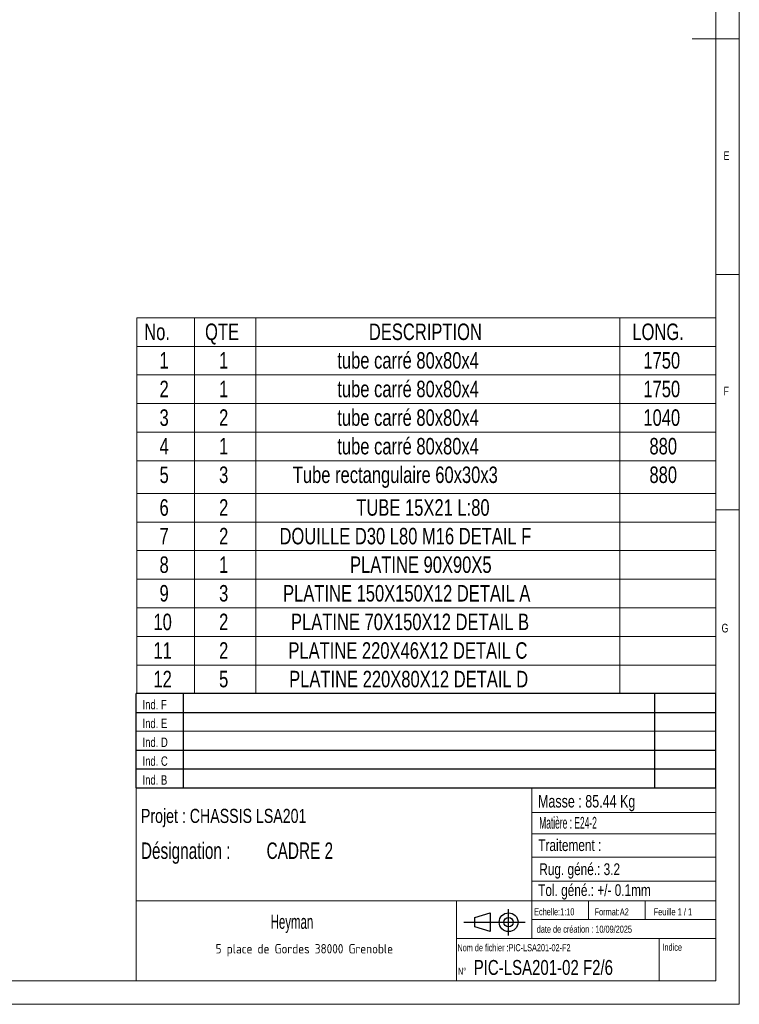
# Model space of a CAD drawing. Header units: millimetres. Extents: x 5 to 589, y 5 to 415.
# Tile 7 of 10: x 436 to 589, y 5 to 214. Entities that reach past the tile are written whole.
import ezdxf

# ---------------------------------------------------------------- set-up
doc = ezdxf.new("R2010")
doc.units = ezdxf.units.MM
doc.layers.add('NOTES', color=6, linetype='Continuous')
doc.styles.add('SLDTEXTSTYLE0', font='TXT', dxfattribs={"width": 0.75})
doc.styles.add('SLDTEXTSTYLE1', font='TXT', dxfattribs={"width": 0.620748})
doc.styles.add('SLDTEXTSTYLE3', font='TXT', dxfattribs={"width": 0.617423})
doc.styles.add('SLDTEXTSTYLE4', font='TXT', dxfattribs={"width": 0.535475})
doc.styles.add('SLDTEXTSTYLE5', font='ISOCP3', dxfattribs={"width": 0.96})
doc.styles.add('SLDTEXTSTYLE6', font='TXT', dxfattribs={"width": 0.605})
doc.styles.add('SLDTEXTSTYLE7', font='TXT', dxfattribs={"width": 0.692308})
doc.styles.add('SLDTEXTSTYLE8', font='TXT', dxfattribs={"width": 0.695728})

# ---------------------------------------------------------------- blocks, each defined once
blk = doc.blocks.new('Bloc11')
for p, q in [((123, 20), (0, 20)), ((0, 0), (0, 20)), ((10, 20), (10, 0)), ((110, 20), (110, 0)), ((123, 0), (123, 20)), ((0, 16), (123, 16)), ((0, 8), (123, 8)), ((0, 4), (123, 4)), ((0, 0), (123, 0))]:
    blk.add_line(p, q)
at = {"color": 7, "linetype": 'Continuous', "lineweight": 18}
blk.add_line((0, 12), (123, 12), dxfattribs=at)
at = {"color": 7}
for tag in ['AUTOATTR0', 'AUTOATTR1', 'AUTOATTR2', 'AUTOATTR3', 'AUTOATTR4', 'AUTOATTR5', 'AUTOATTR6', 'AUTOATTR7', 'AUTOATTR8', 'AUTOATTR9']:
    blk.add_attdef(tag, (0, 0), '', height=1, dxfattribs=at)
at = {"layer": 'NOTES', "color": 211, "char_height": 2, "attachment_point": 1, "style": 'SLDTEXTSTYLE0'}
for s, insert in [('Ind. F', (1.36, 18.66)), ('Ind. E', (1.36, 14.66)), ('Ind. D', (1.36, 10.66)), ('Ind. C', (1.36, 6.66)), ('Ind. B', (1.36, 2.66))]:
    blk.add_mtext(s, dxfattribs=dict(at, insert=insert))
blk = doc.blocks.new('Bloc12')
for p, q in [((2.32, 3.8), (5.55, 4.8)), ((5.55, 4.8), (5.55, 0.8)), ((9.48, 0), (9.48, 5.6)), ((0, 2.8), (12.98, 2.8)), ((2.32, 1.8), (2.32, 3.8)), ((5.55, 0.8), (2.32, 1.8))]:
    blk.add_line(p, q)
for radius in [2, 1]:
    blk.add_circle((9.48, 2.8), radius)
blk = doc.blocks.new('SW_NOTE_0')
at = {"layer": 'NOTES', "color": 0, "char_height": 3.5, "attachment_point": 1, "style": 'SLDTEXTSTYLE1'}
for s, insert in [('SOUDURES :  A=3 CONTINUE ETANCHE', (0, 4.51)), ('TOLERANCE GENERALE : ± 1 mm', (0, -0.01)), ('TOLERANCE DE PLANEITE : ± 1 mm/m', (0, -4.54)), ('PEINTURE EPOXY EP: 60µ', (0, -9.07)), ('COULEUR : BLANC RAL 9010', (0, -13.59))]:
    blk.add_mtext(s, dxfattribs=dict(at, insert=insert))
blk = doc.blocks.new('SW_NOTE_1')
at = {"layer": 'NOTES', "color": 0, "insert": (20.94, 2.58), "char_height": 2, "attachment_point": 2, "style": 'SLDTEXTSTYLE5'}
blk.add_mtext('5 place de Gordes 38000 Grenoble', dxfattribs=at)
blk = doc.blocks.new('SW_NOTE_2')
at = {"layer": 'NOTES', "color": 0, "char_height": 3.5, "attachment_point": 1, "style": 'SLDTEXTSTYLE8'}
for s, insert in [('Désignation :', (0, 4.51)), ('CADRE 2', (26.67, 4.51))]:
    blk.add_mtext(s, dxfattribs=dict(at, insert=insert))
blk = doc.blocks.new('SW_TABLEANNOTATION_0')
at = {"color": 0, "linetype": 'Continuous', "lineweight": 18}
for p, q in [((0, 0), (0, -79.83)), ((122.86, 0), (0, 0)), ((12.21, 0), (12.21, -6.07)), ((25.28, 0), (25.28, -6.07)), ((102.49, 0), (102.49, -6.07)), ((122.86, -79.83), (122.86, 0)), ((0, -6.07), (122.86, -6.07)), ((12.21, -6.07), (12.21, -79.83)), ((25.28, -6.07), (25.28, -79.83)), ((102.49, -6.07), (102.49, -79.83)), ((0, -12.15), (122.86, -12.15)), ((0, -18.22), (122.86, -18.22)), ((0, -24.29), (122.86, -24.29)), ((0, -30.37), (122.86, -30.37)), ((0, -37.32), (122.86, -37.32)), ((0, -43.39), (122.86, -43.39)), ((0, -49.46), (122.86, -49.46)), ((0, -55.54), (122.86, -55.54)), ((0, -61.61), (122.86, -61.61)), ((0, -67.68), (122.86, -67.68)), ((0, -73.76), (122.86, -73.76)), ((0, -79.83), (122.86, -79.83))]:
    blk.add_line(p, q, dxfattribs=at)
at = {"color": 0, "linetype": 'Continuous', "lineweight": 18, "char_height": 3.5, "attachment_point": 1, "style": 'SLDTEXTSTYLE0'}
for s, insert in [('No.', (1.56, -1.23)), ('QTE', (14.47, -1.23)), ('DESCRIPTION', (49.24, -1.23)), ('LONG.', (105.16, -1.23)), ('1', (4.81, -7.3)), ('1', (17.45, -7.3)), ('tube carré 80x80x4', (42.54, -7.3)), ('1750', (107.5, -7.3)), ('2', (4.81, -13.37)), ('1', (17.45, -13.37)), ('tube carré 80x80x4', (42.54, -13.37)), ('1750', (107.5, -13.37)), ('tube carré 80x80x4', (42.54, -19.45)), ('3', (4.81, -19.45)), ('2', (17.45, -19.45)), ('1040', (107.5, -19.45)), ('tube carré 80x80x4', (42.54, -25.52)), ('4', (4.81, -25.52)), ('1', (17.45, -25.52)), ('880', (108.79, -25.52)), ('Tube rectangulaire 60x30x3', (33.09, -31.59)), ('5', (4.81, -31.59)), ('3', (17.45, -31.59)), ('880', (108.79, -31.59)), ('6', (4.81, -38.54)), ('2', (17.45, -38.54)), ('TUBE 15X21 L:80', (46.57, -38.54)), ('7', (4.81, -44.62)), ('2', (17.45, -44.62)), ('DOUILLE D30 L80 M16 DETAIL F', (30.27, -44.62)), ('8', (4.81, -50.69)), ('1', (17.45, -50.69)), ('PLATINE 90X90X5', (45.24, -50.69)), ('9', (4.81, -56.76)), ('3', (17.45, -56.76)), ('PLATINE 150X150X12 DETAIL A', (31.03, -56.76)), ('10', (3.52, -62.84)), ('2', (17.45, -62.84)), ('PLATINE 70X150X12 DETAIL B', (32.71, -62.84)), ('11', (3.52, -68.91)), ('2', (17.45, -68.91)), ('PLATINE 220X46X12 DETAIL C', (32.16, -68.91)), ('12', (3.52, -74.98)), ('5', (17.45, -74.98)), ('PLATINE 220X80X12 DETAIL D', (32.32, -74.98))]:
    blk.add_mtext(s, dxfattribs=dict(at, insert=insert))

msp = doc.modelspace()

# ---------------------------------------------------------------- linework, layer by layer
at = {"lineweight": 18}
for p, q in [((589, 5), (589, 415)), ((584, 10), (584, 410)), ((589, 210), (579, 210)), ((584, 160), (589, 160)), ((589, 110), (584, 110)), ((461, 51), (461, 10)), ((584, 51), (461, 51)), ((545, 51), (545, 19)), ((584, 51), (584, 10)), ((545, 45.76), (584, 45.76)), ((545, 41.18), (584, 41.18)), ((545, 36.24), (584, 36.24)), ((545, 31.18), (584, 31.18)), ((461, 27), (584, 27)), ((529, 27), (529, 10)), ((557, 27), (557, 23)), ((569, 27), (569, 23)), ((545, 23), (584, 23)), ((529, 19), (584, 19)), ((572, 19), (572, 10)), ((10, 10), (584, 10)), ((461, 10), (584, 10)), ((5, 5), (589, 5))]:
    msp.add_line(p, q, dxfattribs=at)

# ---------------------------------------------------------------- block references
msp.add_blockref('SW_TABLEANNOTATION_0', (461.14, 150.8), dxfattribs=at)
for name, p in [('Bloc11', (460.99, 50.99)), ('Bloc11', (460.99, 50.99)), ('Bloc12', (530.56, 19.63)), ('Bloc12', (530.56, 19.63))]:
    msp.add_blockref(name, p)
at = {"layer": 'NOTES'}
for name, p in [('SW_NOTE_2', (462, 34.86)), ('SW_NOTE_0', (377.82, 30.88)), ('SW_NOTE_1', (475.74, 15.21))]:
    msp.add_blockref(name, p, dxfattribs=at)

# ---------------------------------------------------------------- texts
for s, insert, char_height, attachment_point, style in [('E', (585.67, 186.17), 1.85, 1, 'SLDTEXTSTYLE0'), ('F', (585.67, 136.17), 1.85, 1, 'SLDTEXTSTYLE0'), ('G', (585.25, 85.82), 1.85, 1, 'SLDTEXTSTYLE0'), ('Masse : 85.44 Kg', (546.28, 49.44), 2.6458, 1, 'SLDTEXTSTYLE0'), ('Projet : CHASSIS LSA201', (462, 46.51), 3, 1, 'SLDTEXTSTYLE0'), ('Matière : E24-2', (546.53, 44.8), 2.5, 1, 'SLDTEXTSTYLE4'), ('Traitement :', (546.34, 40.05), 2.5, 1, 'SLDTEXTSTYLE0'), ('Rug. géné.: 3.2', (546.55, 34.94), 2.5, 1, 'SLDTEXTSTYLE0'), ('Tol. géné.: +/- 0.1mm', (546.32, 30.5), 2.5, 1, 'SLDTEXTSTYLE0'), ('Echelle:1:10', (545.45, 25.4), 1.5, 1, 'SLDTEXTSTYLE0'), ('Format:A2', (558.29, 25.38), 1.5, 1, 'SLDTEXTSTYLE0'), ('Feuille 1 / 1', (570.81, 25.38), 1.5, 1, 'SLDTEXTSTYLE7'), ('Heyman', (494.06, 24.03), 3, 2, 'SLDTEXTSTYLE6'), ('date de création : 10/09/2025', (546.01, 21.69), 1.5, 1, 'SLDTEXTSTYLE0'), ('Nom de fichier :PIC-LSA201-02-F2', (529.18, 17.77), 1.5, 1, 'SLDTEXTSTYLE3'), ('Indice', (572.69, 17.86), 1.5, 1, 'SLDTEXTSTYLE0'), ('PIC-LSA201-02 F2/6', (532.63, 14.41), 3.175, 1, 'SLDTEXTSTYLE0'), ('N°', (529.3, 12.77), 1.5, 1, 'SLDTEXTSTYLE0')]:
    msp.add_mtext(s, dxfattribs=dict(at, insert=insert, char_height=char_height, attachment_point=attachment_point, style=style))

doc.saveas('drawing.dxf')
